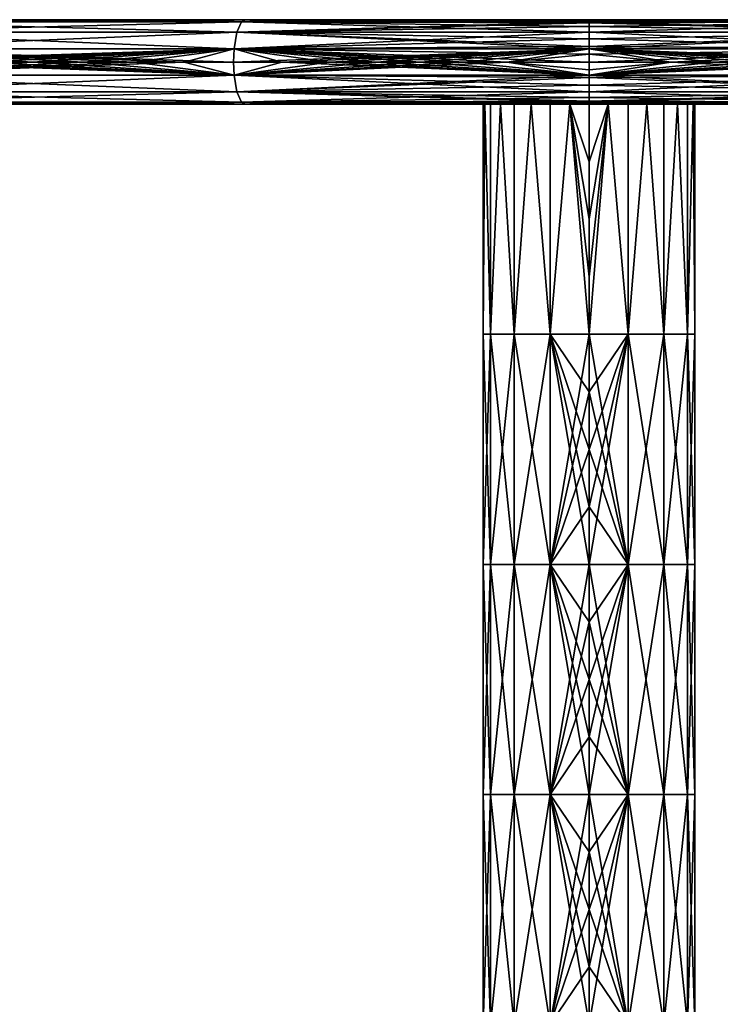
# Model space of a CAD drawing. Header units: inches. Extents: x -330 to 270, y -19 to 456.
# Tile 4 of 6: x -164 to 1, y 224 to 456. Entities that reach past the tile are written whole.
import ezdxf

# ---------------------------------------------------------------- set-up
doc = ezdxf.new("R2010")
doc.units = ezdxf.units.IN
doc.header["$MEASUREMENT"] = 0
doc.layers.get('0').update_dxf_attribs({"true_color": 0x9ab9e5})

msp = doc.modelspace()

# ---------------------------------------------------------------- meshes
at = {"color": 7, "true_color": 0xfafafa}
mesh = msp.add_polyface(dxfattribs=at)
corners = [(-111.61, 455.9, 118.58), (-207.78, 453.48, 162.34), (-205.42, 455.9, 165.48), (-191.87, 456.4, 640.3), (-203.53, 456.4, 632), (-205.42, 455.9, 634.52), (-180.13, 456.4, 647.83), (-168.36, 456.4, 654.61), (-156.61, 456.4, 660.67), (-207.78, 453.48, 637.66), (-112.71, 453.48, 685.19), (-112.71, 453.48, 114.81), (-209.23, 449.55, 160.41), (-113.39, 449.55, 112.49), (-209.53, 446.4, 160), (-209.23, 449.55, 639.59), (-113.39, 449.55, 687.51), (-185.32, 446.4, 656.38), (-197.47, 446.4, 648.59), (-173.14, 446.4, 663.39), (-161, 446.4, 669.66), (-113.39, 443.26, 112.49), (-207.78, 439.33, 162.34), (-209.23, 443.26, 160.41), (-185.32, 446.4, 656.38), (-197.47, 446.4, 648.59), (-209.23, 443.26, 639.59), (-173.14, 446.4, 663.39), (-161, 446.4, 669.66), (-207.78, 439.33, 637.66), (-112.71, 439.33, 685.19), (-112.71, 439.33, 114.81), (-205.42, 436.91, 165.48), (-205.42, 436.91, 634.52), (-111.61, 436.91, 681.42), (-191.87, 436.4, 640.3), (-203.53, 436.4, 632), (-180.13, 436.4, 647.83), (-168.36, 436.4, 654.61), (-156.61, 436.4, 660.67), (-178.62, 456.4, 151.26), (-190.65, 456.4, 158.87), (-218.22, 456.4, 179.89), (-176.27, 456.4, 179.89), (-176.27, 456.4, 149.93), (-176.27, 456.4, 253.26), (-178.62, 456.4, 648.74), (-218.22, 456.4, 620.11), (-190.65, 456.4, 641.13), (-176.27, 456.4, 650.07), (-176.27, 456.4, 620.11), (-178.62, 436.4, 151.26), (-190.65, 436.4, 158.87), (-218.22, 436.4, 179.89), (-176.27, 436.4, 179.89), (-176.27, 436.4, 149.93), (-176.27, 436.4, 253.26), (-178.62, 436.4, 648.74), (-218.22, 436.4, 620.11), (-190.65, 436.4, 641.13), (-176.27, 436.4, 650.07), (-176.27, 436.4, 620.11)]
mesh.append_faces([[corners[k] for k in face] for face in [(0, 1, 2), (3, 4, 5), (6, 3, 5), (7, 6, 5), (8, 7, 5), (5, 9, 10), (11, 12, 1), (12, 13, 14), (9, 15, 16), (17, 15, 18), (19, 15, 17), (20, 15, 19), (21, 22, 23), (24, 25, 26), (27, 24, 26), (28, 27, 26), (26, 29, 30), (31, 32, 22), (29, 33, 34), (35, 33, 36), (37, 33, 35), (38, 33, 37), (39, 33, 38), (40, 41, 42), (43, 40, 42), (44, 40, 43), (43, 42, 45), (46, 47, 48), (49, 47, 46), (50, 47, 49), (51, 52, 53), (54, 51, 53), (55, 51, 54), (54, 53, 56), (57, 58, 59), (60, 58, 57), (61, 58, 60)]], dxfattribs={"color": 7})
mesh = msp.add_polyface(dxfattribs=at)
corners = [(-180.13, 456.4, 152.17), (-168.36, 456.4, 145.39), (-111.61, 455.9, 118.58), (-191.87, 456.4, 159.7), (-205.42, 455.9, 165.48), (-144.94, 456.4, 666.05), (-156.61, 456.4, 660.67), (-205.42, 455.9, 634.52), (-133.38, 456.4, 670.77), (-121.97, 456.4, 674.87), (-185.32, 446.4, 143.62), (-113.39, 449.55, 112.49), (-173.14, 446.4, 136.61), (-197.47, 446.4, 151.41), (-209.53, 446.4, 160), (-148.92, 446.4, 675.22), (-209.23, 449.55, 639.59), (-161, 446.4, 669.66), (-136.96, 446.4, 680.11), (-125.16, 446.4, 684.35), (-185.32, 446.4, 143.62), (-173.14, 446.4, 136.61), (-113.39, 443.26, 112.49), (-197.47, 446.4, 151.41), (-209.23, 443.26, 160.41), (-148.92, 446.4, 675.22), (-161, 446.4, 669.66), (-209.23, 443.26, 639.59), (-136.96, 446.4, 680.11), (-125.16, 446.4, 684.35), (-180.13, 436.4, 152.17), (-111.61, 436.91, 118.58), (-168.36, 436.4, 145.39), (-191.87, 436.4, 159.7), (-203.53, 436.4, 168), (-205.42, 436.91, 165.48), (-144.94, 436.4, 666.05), (-205.42, 436.91, 634.52), (-156.61, 436.4, 660.67), (-133.38, 436.4, 670.77), (-121.97, 436.4, 674.87), (-166.24, 456.4, 144.24), (-176.27, 456.4, 149.93), (-176.27, 456.4, 179.89), (-153.53, 456.4, 137.84), (-140.51, 456.4, 132.07), (-176.27, 456.4, 253.26), (-102.9, 456.4, 253.26), (-166.24, 456.4, 655.76), (-176.27, 456.4, 620.11), (-176.27, 456.4, 650.07), (-153.53, 456.4, 662.16), (-140.51, 456.4, 667.93), (-166.24, 436.4, 144.24), (-176.27, 436.4, 149.93), (-176.27, 436.4, 179.89), (-153.53, 436.4, 137.84), (-140.51, 436.4, 132.07), (-166.24, 436.4, 655.76), (-176.27, 436.4, 620.11), (-176.27, 436.4, 650.07), (-153.53, 436.4, 662.16), (-140.51, 436.4, 667.93)]
mesh.append_faces([[corners[k] for k in face] for face in [(0, 1, 2), (3, 0, 2), (4, 3, 2), (5, 6, 7), (8, 5, 7), (9, 8, 7), (10, 11, 12), (13, 11, 10), (14, 11, 13), (15, 16, 17), (18, 16, 15), (19, 16, 18), (20, 21, 22), (23, 20, 22), (24, 23, 22), (25, 26, 27), (28, 25, 27), (29, 28, 27), (30, 31, 32), (33, 31, 30), (34, 31, 33), (35, 31, 34), (36, 37, 38), (39, 37, 36), (40, 37, 39), (41, 42, 43), (44, 41, 43), (45, 44, 43), (43, 46, 47), (48, 49, 50), (51, 49, 48), (52, 49, 51), (53, 54, 55), (56, 53, 55), (57, 56, 55), (58, 59, 60), (61, 59, 58), (62, 59, 61)]], dxfattribs={"color": 7})
mesh = msp.add_polyface(dxfattribs=at)
corners = [(-168.36, 456.4, 145.39), (-156.61, 456.4, 139.33), (-111.61, 455.9, 118.58), (-112.71, 453.48, 114.81), (-207.78, 453.48, 162.34), (-111.61, 455.9, 681.42), (-121.97, 456.4, 674.87), (-205.42, 455.9, 634.52), (-112.71, 453.48, 685.19), (-113.39, 449.55, 112.49), (-209.23, 449.55, 160.41), (-161, 446.4, 130.34), (-148.92, 446.4, 124.78), (-173.14, 446.4, 136.61), (-207.78, 453.48, 637.66), (-113.39, 449.55, 687.51), (-113.53, 446.4, 688), (-209.23, 449.55, 639.59), (-125.16, 446.4, 684.35), (-161, 446.4, 130.34), (-148.92, 446.4, 124.78), (-113.39, 443.26, 112.49), (-173.14, 446.4, 136.61), (-112.71, 439.33, 114.81), (-207.78, 439.33, 162.34), (-113.39, 443.26, 687.51), (-125.16, 446.4, 684.35), (-209.23, 443.26, 639.59), (-112.71, 439.33, 685.19), (-111.61, 436.91, 118.58), (-205.42, 436.91, 165.48), (-168.36, 436.4, 145.39), (-156.61, 436.4, 139.33), (-207.78, 439.33, 637.66), (-111.61, 436.91, 681.42), (-110.73, 436.4, 678.4), (-205.42, 436.91, 634.52), (-121.97, 436.4, 674.87), (-127.23, 456.4, 126.95), (-140.51, 456.4, 132.07), (-176.27, 456.4, 179.89), (-113.72, 456.4, 122.49), (-176.27, 456.4, 253.26), (-176.27, 456.4, 326.63), (-102.9, 456.4, 326.63), (-176.27, 456.4, 400), (-102.9, 456.4, 400), (-176.27, 456.4, 473.37), (-102.9, 456.4, 473.37), (-176.27, 456.4, 546.74), (-102.9, 456.4, 546.74), (-176.27, 456.4, 620.11), (-102.9, 456.4, 620.11), (-127.23, 456.4, 673.05), (-140.51, 456.4, 667.93), (-113.72, 456.4, 677.51), (-127.23, 436.4, 126.95), (-140.51, 436.4, 132.07), (-176.27, 436.4, 179.89), (-176.27, 436.4, 253.26), (-102.9, 436.4, 253.26), (-176.27, 436.4, 326.63), (-102.9, 436.4, 326.63), (-176.27, 436.4, 400), (-102.9, 436.4, 400), (-176.27, 436.4, 473.37), (-102.9, 436.4, 473.37), (-176.27, 436.4, 546.74), (-102.9, 436.4, 546.74), (-176.27, 436.4, 620.11), (-102.9, 436.4, 620.11), (-127.23, 436.4, 673.05), (-140.51, 436.4, 667.93), (-113.72, 436.4, 677.51)]
mesh.append_faces([[corners[k] for k in face] for face in [(0, 1, 2), (2, 3, 4), (5, 6, 7), (7, 8, 5), (3, 9, 10), (11, 9, 12), (13, 9, 11), (14, 15, 8), (16, 17, 18), (15, 17, 16), (19, 20, 21), (22, 19, 21), (21, 23, 24), (25, 26, 27), (27, 28, 25), (23, 29, 30), (31, 29, 32), (33, 34, 28), (35, 36, 37), (34, 36, 35), (38, 39, 40), (41, 38, 40), (42, 43, 44), (43, 45, 46), (45, 47, 48), (47, 49, 50), (49, 51, 52), (53, 51, 54), (55, 51, 53), (56, 57, 58), (58, 59, 60), (59, 61, 62), (61, 63, 64), (63, 65, 66), (65, 67, 68), (67, 69, 70), (71, 69, 72), (73, 69, 71)]], dxfattribs={"color": 7})
mesh = msp.add_polyface(dxfattribs=at)
corners = [(-121.97, 456.4, 125.13), (-110.73, 456.4, 121.6), (-111.61, 455.9, 118.58), (-133.38, 456.4, 129.23), (-144.94, 456.4, 133.95), (-156.61, 456.4, 139.33), (-110.73, 456.4, 678.4), (-121.97, 456.4, 674.87), (-111.61, 455.9, 681.42), (-125.16, 446.4, 115.65), (-113.39, 449.55, 112.49), (-113.53, 446.4, 112), (-136.96, 446.4, 119.89), (-148.92, 446.4, 124.78), (-102.12, 446.4, 691.09), (-113.39, 449.55, 687.51), (-113.53, 446.4, 688), (-113.53, 446.4, 112), (-102.12, 446.4, 108.91), (-113.39, 443.26, 112.49), (-125.16, 446.4, 115.65), (-136.96, 446.4, 119.89), (-148.92, 446.4, 124.78), (-113.53, 446.4, 688), (-125.16, 446.4, 684.35), (-113.39, 443.26, 687.51), (-102.12, 446.4, 691.09), (-121.97, 436.4, 125.13), (-111.61, 436.91, 118.58), (-110.73, 436.4, 121.6), (-133.38, 436.4, 129.23), (-144.94, 436.4, 133.95), (-156.61, 436.4, 139.33), (-102.9, 456.4, 179.89), (-113.72, 456.4, 122.49), (-176.27, 456.4, 179.89), (-102.9, 456.4, 253.26), (-176.27, 456.4, 253.26), (-102.9, 456.4, 326.63), (-176.27, 456.4, 326.63), (-102.9, 456.4, 400), (-176.27, 456.4, 400), (-102.9, 456.4, 473.37), (-176.27, 456.4, 473.37), (-102.9, 456.4, 546.74), (-176.27, 456.4, 546.74), (-102.9, 456.4, 620.11), (-102.9, 456.4, 680.51), (-176.27, 456.4, 620.11), (-113.72, 456.4, 677.51), (-113.72, 436.4, 122.49), (-127.23, 436.4, 126.95), (-176.27, 436.4, 179.89), (-102.9, 436.4, 179.89), (-102.9, 436.4, 253.26), (-176.27, 436.4, 253.26), (-102.9, 436.4, 326.63), (-176.27, 436.4, 326.63), (-102.9, 436.4, 400), (-176.27, 436.4, 400), (-102.9, 436.4, 473.37), (-176.27, 436.4, 473.37), (-102.9, 436.4, 546.74), (-176.27, 436.4, 546.74), (-102.9, 436.4, 620.11), (-102.9, 436.4, 680.51), (-176.27, 436.4, 620.11), (-113.72, 436.4, 677.51)]
mesh.append_faces([[corners[k] for k in face] for face in [(0, 1, 2), (3, 0, 2), (4, 3, 2), (5, 4, 2), (6, 7, 8), (9, 10, 11), (12, 10, 9), (13, 10, 12), (14, 15, 16), (17, 18, 19), (20, 17, 19), (21, 20, 19), (22, 21, 19), (23, 24, 25), (26, 23, 25), (27, 28, 29), (30, 28, 27), (31, 28, 30), (32, 28, 31), (33, 34, 35), (35, 36, 33), (37, 38, 36), (39, 40, 38), (41, 42, 40), (43, 44, 42), (45, 46, 44), (47, 48, 49), (46, 48, 47), (50, 51, 52), (53, 50, 52), (52, 54, 53), (55, 56, 54), (57, 58, 56), (59, 60, 58), (61, 62, 60), (63, 64, 62), (65, 66, 67), (64, 66, 65)]], dxfattribs={"color": 7})
mesh = msp.add_polyface(dxfattribs=at)
corners = [(-110.73, 456.4, 121.6), (-99.7, 456.4, 118.62), (-111.61, 455.9, 118.58), (-29.53, 455.9, 106.86), (-112.71, 453.48, 114.81), (-99.7, 456.4, 681.38), (-110.73, 456.4, 678.4), (-111.61, 455.9, 681.42), (-88.9, 456.4, 683.86), (-78.34, 456.4, 685.86), (-68.03, 456.4, 687.43), (-29.53, 453.48, 697.07), (-112.71, 453.48, 685.19), (-29.53, 453.48, 102.93), (-113.39, 449.55, 112.49), (-29.53, 449.55, 100.51), (-113.53, 446.4, 112), (-29.53, 449.55, 699.49), (-113.39, 449.55, 687.51), (-90.95, 446.4, 693.65), (-102.12, 446.4, 691.09), (-80.02, 446.4, 695.72), (-69.36, 446.4, 697.35), (-113.39, 443.26, 112.49), (-29.53, 443.26, 100.51), (-112.71, 439.33, 114.81), (-90.95, 446.4, 693.65), (-102.12, 446.4, 691.09), (-113.39, 443.26, 687.51), (-80.02, 446.4, 695.72), (-69.36, 446.4, 697.35), (-29.53, 439.33, 697.07), (-112.71, 439.33, 685.19), (-29.53, 439.33, 102.93), (-111.61, 436.91, 118.58), (-99.7, 436.4, 681.38), (-111.61, 436.91, 681.42), (-110.73, 436.4, 678.4), (-88.9, 436.4, 683.86), (-78.34, 436.4, 685.86), (-68.03, 436.4, 687.43), (-102.9, 456.4, 119.49), (-113.72, 456.4, 122.49), (-102.9, 456.4, 179.89), (-100, 456.4, 118.69), (-86.11, 456.4, 115.57), (-72.09, 456.4, 113.14), (-100, 456.4, 681.31), (-102.9, 456.4, 620.11), (-102.9, 456.4, 680.51), (-86.11, 456.4, 684.43), (-72.09, 456.4, 686.86), (-102.9, 436.4, 119.49), (-113.72, 436.4, 122.49), (-102.9, 436.4, 179.89), (-100, 436.4, 118.69), (-86.11, 436.4, 115.57), (-72.09, 436.4, 113.14), (-100, 436.4, 681.31), (-102.9, 436.4, 620.11), (-102.9, 436.4, 680.51), (-86.11, 436.4, 684.43), (-72.09, 436.4, 686.86)]
mesh.append_faces([[corners[k] for k in face] for face in [(0, 1, 2), (2, 3, 4), (5, 6, 7), (8, 5, 7), (9, 8, 7), (10, 9, 7), (11, 7, 12), (4, 13, 14), (14, 15, 16), (17, 12, 18), (19, 18, 20), (21, 18, 19), (22, 18, 21), (23, 24, 25), (26, 27, 28), (29, 26, 28), (30, 29, 28), (31, 28, 32), (25, 33, 34), (35, 36, 37), (38, 36, 35), (39, 36, 38), (40, 36, 39), (41, 42, 43), (44, 41, 43), (45, 44, 43), (46, 45, 43), (47, 48, 49), (50, 48, 47), (51, 48, 50), (52, 53, 54), (55, 52, 54), (56, 55, 54), (57, 56, 54), (58, 59, 60), (61, 59, 58), (62, 59, 61)]], dxfattribs={"color": 7})
mesh = msp.add_polyface(dxfattribs=at)
corners = [(-99.7, 456.4, 118.62), (-88.9, 456.4, 116.14), (-29.53, 455.9, 106.86), (-111.61, 455.9, 118.58), (-48.22, 456.4, 689.4), (-68.03, 456.4, 687.43), (-111.61, 455.9, 681.42), (-90.95, 446.4, 106.35), (-29.53, 449.55, 100.51), (-80.02, 446.4, 104.28), (-102.12, 446.4, 108.91), (-113.53, 446.4, 112), (-58.97, 446.4, 698.55), (-113.39, 449.55, 687.51), (-69.36, 446.4, 697.35), (-48.87, 446.4, 699.38), (-90.95, 446.4, 106.35), (-80.02, 446.4, 104.28), (-29.53, 443.26, 100.51), (-102.12, 446.4, 108.91), (-113.39, 443.26, 112.49), (-58.97, 446.4, 698.55), (-69.36, 446.4, 697.35), (-113.39, 443.26, 687.51), (-48.87, 446.4, 699.38), (-99.7, 436.4, 118.62), (-29.53, 436.91, 106.86), (-88.9, 436.4, 116.14), (-110.73, 436.4, 121.6), (-111.61, 436.91, 118.58), (-29.53, 436.91, 693.14), (-112.71, 439.33, 685.19), (-111.61, 436.91, 681.42), (-48.22, 436.4, 689.4), (-68.03, 436.4, 687.43), (-57.96, 456.4, 111.4), (-72.09, 456.4, 113.14), (-102.9, 456.4, 179.89), (-43.76, 456.4, 110.35), (-102.9, 456.4, 253.26), (-29.53, 456.4, 253.26), (-102.9, 456.4, 326.63), (-29.53, 456.4, 326.63), (-102.9, 456.4, 400), (-29.53, 456.4, 400), (-102.9, 456.4, 473.37), (-29.53, 456.4, 473.37), (-102.9, 456.4, 546.74), (-29.53, 456.4, 546.74), (-102.9, 456.4, 620.11), (-29.53, 456.4, 620.11), (-57.96, 456.4, 688.6), (-72.09, 456.4, 686.86), (-43.76, 456.4, 689.65), (-57.96, 436.4, 111.4), (-72.09, 436.4, 113.14), (-102.9, 436.4, 179.89), (-43.76, 436.4, 110.35), (-102.9, 436.4, 253.26), (-29.53, 436.4, 253.26), (-102.9, 436.4, 326.63), (-29.53, 436.4, 326.63), (-102.9, 436.4, 400), (-29.53, 436.4, 400), (-102.9, 436.4, 473.37), (-29.53, 436.4, 473.37), (-102.9, 436.4, 546.74), (-29.53, 436.4, 546.74), (-102.9, 436.4, 620.11), (-29.53, 436.4, 620.11), (-57.96, 436.4, 688.6), (-72.09, 436.4, 686.86), (-43.76, 436.4, 689.65)]
mesh.append_faces([[corners[k] for k in face] for face in [(0, 1, 2), (3, 0, 2), (4, 5, 6), (7, 8, 9), (10, 8, 7), (11, 8, 10), (12, 13, 14), (15, 13, 12), (16, 17, 18), (19, 16, 18), (20, 19, 18), (21, 22, 23), (24, 21, 23), (25, 26, 27), (28, 26, 25), (29, 26, 28), (30, 31, 32), (33, 32, 34), (35, 36, 37), (38, 35, 37), (37, 39, 40), (39, 41, 42), (41, 43, 44), (43, 45, 46), (45, 47, 48), (47, 49, 50), (51, 49, 52), (53, 49, 51), (54, 55, 56), (57, 54, 56), (56, 58, 59), (58, 60, 61), (60, 62, 63), (62, 64, 65), (64, 66, 67), (66, 68, 69), (70, 68, 71), (72, 68, 70)]], dxfattribs={"color": 7})
mesh = msp.add_polyface(dxfattribs=at)
corners = [(-78.34, 456.4, 114.14), (-68.03, 456.4, 112.57), (-29.53, 455.9, 106.86), (-88.9, 456.4, 116.14), (-112.71, 453.48, 114.81), (-29.53, 454.77, 104.53), (-29.53, 453.48, 102.93), (-29.53, 455.7, 106.32), (-29.53, 455.9, 693.14), (-48.22, 456.4, 689.4), (-111.61, 455.9, 681.42), (-29.53, 454.77, 695.47), (-29.53, 453.48, 697.07), (-29.53, 455.7, 693.68), (-113.39, 449.55, 112.49), (-29.53, 450.09, 100.7), (-29.53, 449.55, 100.51), (-29.53, 451.88, 101.63), (-80.02, 446.4, 104.28), (-69.36, 446.4, 102.65), (-29.53, 450.09, 699.3), (-112.71, 453.48, 685.19), (-29.53, 449.55, 699.49), (-29.53, 451.88, 698.37), (-29.53, 446.4, 700), (-113.39, 449.55, 687.51), (-48.87, 446.4, 699.38), (-29.53, 448.22, 699.83), (-80.02, 446.4, 104.28), (-69.36, 446.4, 102.65), (-29.53, 443.26, 100.51), (-112.71, 439.33, 114.81), (-29.53, 440.93, 101.63), (-29.53, 439.33, 102.93), (-29.53, 442.72, 100.7), (-29.53, 443.26, 699.49), (-48.87, 446.4, 699.38), (-113.39, 443.26, 687.51), (-29.53, 440.93, 698.37), (-29.53, 439.33, 697.07), (-29.53, 442.72, 699.3), (-111.61, 436.91, 118.58), (-29.53, 437.11, 106.32), (-29.53, 436.91, 106.86), (-78.34, 436.4, 114.14), (-68.03, 436.4, 112.57), (-88.9, 436.4, 116.14), (-29.53, 437.11, 693.68), (-112.71, 439.33, 685.19), (-29.53, 436.91, 693.14), (-29.53, 438.03, 695.47), (-29.53, 436.4, 690), (-111.61, 436.91, 681.42), (-48.22, 436.4, 689.4), (-29.53, 456.4, 179.89), (-43.76, 456.4, 110.35), (-102.9, 456.4, 179.89), (-29.53, 456.4, 690), (-102.9, 456.4, 620.11), (-43.76, 456.4, 689.65), (-29.53, 436.4, 179.89), (-43.76, 436.4, 110.35), (-102.9, 436.4, 179.89), (-29.53, 436.4, 690), (-102.9, 436.4, 620.11), (-43.76, 436.4, 689.65)]
mesh.append_faces([[corners[k] for k in face] for face in [(0, 1, 2), (3, 0, 2), (4, 5, 6), (4, 7, 5), (4, 2, 7), (8, 9, 10), (11, 10, 12), (13, 10, 11), (8, 10, 13), (14, 15, 16), (14, 17, 15), (14, 6, 17), (18, 16, 19), (20, 21, 22), (23, 21, 20), (12, 21, 23), (24, 25, 26), (27, 25, 24), (22, 25, 27), (28, 29, 30), (31, 32, 33), (31, 34, 32), (31, 30, 34), (35, 36, 37), (38, 37, 39), (40, 37, 38), (35, 37, 40), (41, 42, 43), (44, 43, 45), (46, 43, 44), (47, 48, 49), (50, 48, 47), (39, 48, 50), (51, 52, 53), (54, 55, 56), (57, 58, 59), (60, 61, 62), (63, 64, 65)]], dxfattribs={"color": 7})
mesh = msp.add_polyface(dxfattribs=at)
corners = [(-48.22, 456.4, 110.6), (-29.53, 456.4, 110), (-29.53, 456.24, 108.18), (-29.53, 455.9, 106.86), (-68.03, 456.4, 112.57), (-29.53, 456.24, 691.82), (-48.22, 456.4, 689.4), (-29.53, 455.9, 693.14), (-29.53, 456.4, 690), (-48.87, 446.4, 100.62), (-29.53, 448.22, 100.17), (-29.53, 446.4, 100), (-29.53, 449.55, 100.51), (-58.97, 446.4, 101.45), (-69.36, 446.4, 102.65), (-48.87, 446.4, 100.62), (-29.53, 446.4, 100), (-29.53, 444.58, 100.17), (-29.53, 443.26, 100.51), (-58.97, 446.4, 101.45), (-69.36, 446.4, 102.65), (-29.53, 444.58, 699.83), (-48.87, 446.4, 699.38), (-29.53, 443.26, 699.49), (-29.53, 446.4, 700), (-111.61, 436.91, 118.58), (-29.53, 438.03, 104.53), (-29.53, 437.11, 106.32), (-29.53, 439.33, 102.93), (-48.22, 436.4, 110.6), (-29.53, 436.57, 108.18), (-29.53, 436.4, 110), (-29.53, 436.91, 106.86), (-68.03, 436.4, 112.57), (-29.53, 436.57, 691.82), (-111.61, 436.91, 681.42), (-29.53, 436.4, 690), (-29.53, 436.91, 693.14), (-29.53, 456.4, 110), (-43.76, 456.4, 110.35), (-29.53, 456.4, 179.89), (-102.9, 456.4, 179.89), (-29.53, 456.4, 253.26), (-102.9, 456.4, 253.26), (-29.53, 456.4, 326.63), (-102.9, 456.4, 326.63), (-29.53, 456.4, 400), (-102.9, 456.4, 400), (-29.53, 456.4, 473.37), (-102.9, 456.4, 473.37), (-29.53, 456.4, 546.74), (-102.9, 456.4, 546.74), (-29.53, 456.4, 620.11), (-102.9, 456.4, 620.11), (-29.53, 456.4, 690), (-29.53, 436.4, 110), (-43.76, 436.4, 110.35), (-29.53, 436.4, 179.89), (-102.9, 436.4, 179.89), (-29.53, 436.4, 253.26), (-102.9, 436.4, 253.26), (-29.53, 436.4, 326.63), (-102.9, 436.4, 326.63), (-29.53, 436.4, 400), (-102.9, 436.4, 400), (-29.53, 436.4, 473.37), (-102.9, 436.4, 473.37), (-29.53, 436.4, 546.74), (-102.9, 436.4, 546.74), (-29.53, 436.4, 620.11), (-102.9, 436.4, 620.11), (-29.53, 436.4, 690)]
mesh.append_faces([[corners[k] for k in face] for face in [(0, 1, 2), (0, 2, 3), (4, 0, 3), (5, 6, 7), (8, 6, 5), (9, 10, 11), (9, 12, 10), (13, 12, 9), (14, 12, 13), (15, 16, 17), (15, 17, 18), (19, 15, 18), (20, 19, 18), (21, 22, 23), (24, 22, 21), (25, 26, 27), (25, 28, 26), (29, 30, 31), (29, 32, 30), (33, 32, 29), (34, 35, 36), (37, 35, 34), (38, 39, 40), (41, 42, 40), (43, 44, 42), (45, 46, 44), (47, 48, 46), (49, 50, 48), (51, 52, 50), (52, 53, 54), (55, 56, 57), (58, 59, 57), (60, 61, 59), (62, 63, 61), (64, 65, 63), (66, 67, 65), (68, 69, 67), (69, 70, 71)]], dxfattribs={"color": 7})
mesh = msp.add_polyface(dxfattribs=at)
corners = [(-10.2, 446.4, 699.38), (-29.53, 446.4, 700), (-29.53, 444.58, 699.83), (-29.53, 443.26, 699.49), (-0.1, 446.4, 698.55), (10.29, 446.4, 697.35), (-29.53, 444.58, 100.17), (-10.2, 446.4, 100.62), (-29.53, 443.26, 100.51), (-29.53, 446.4, 100), (-10.84, 436.4, 689.4), (-29.53, 436.57, 691.82), (-29.53, 436.4, 690), (-29.53, 436.91, 693.14), (8.96, 436.4, 687.43), (-15.3, 456.4, 110.35), (-29.53, 456.4, 110), (-29.53, 456.4, 179.89), (-1.11, 456.4, 111.4), (13.02, 456.4, 113.14), (-29.53, 456.4, 253.26), (43.84, 456.4, 253.26), (-29.53, 456.4, 326.63), (43.84, 456.4, 326.63), (-29.53, 456.4, 400), (43.84, 456.4, 400), (-29.53, 456.4, 473.37), (43.84, 456.4, 473.37), (-29.53, 456.4, 546.74), (43.84, 456.4, 546.74), (-29.53, 456.4, 620.11), (43.84, 456.4, 620.11), (-15.3, 456.4, 689.65), (-29.53, 456.4, 690), (-1.11, 456.4, 688.6), (13.02, 456.4, 686.86), (-10.84, 456.4, 689.4), (-29.53, 456.4, 690), (-29.53, 456.24, 691.82), (-29.53, 455.9, 693.14), (8.96, 456.4, 687.43), (-29.53, 456.24, 108.18), (-10.84, 456.4, 110.6), (-29.53, 455.9, 106.86), (-29.53, 456.4, 110), (-10.2, 446.4, 699.38), (-29.53, 448.22, 699.83), (-29.53, 446.4, 700), (-29.53, 449.55, 699.49), (-0.1, 446.4, 698.55), (10.29, 446.4, 697.35), (-15.3, 436.4, 110.35), (-29.53, 436.4, 110), (-29.53, 436.4, 179.89), (-1.11, 436.4, 111.4), (13.02, 436.4, 113.14), (-29.53, 436.4, 253.26), (43.84, 436.4, 253.26), (-15.3, 436.4, 689.65), (-29.53, 436.4, 620.11), (-29.53, 436.4, 690), (-1.11, 436.4, 688.6), (13.02, 436.4, 686.86)]
mesh.append_faces([[corners[k] for k in face] for face in [(0, 1, 2), (0, 2, 3), (4, 0, 3), (5, 4, 3), (6, 7, 8), (9, 7, 6), (10, 11, 12), (10, 13, 11), (14, 13, 10), (15, 16, 17), (18, 15, 17), (19, 18, 17), (17, 20, 21), (20, 22, 23), (22, 24, 25), (24, 26, 27), (26, 28, 29), (28, 30, 31), (32, 30, 33), (34, 30, 32), (35, 30, 34), (36, 37, 38), (36, 38, 39), (40, 36, 39), (41, 42, 43), (44, 42, 41), (45, 46, 47), (45, 48, 46), (49, 48, 45), (50, 48, 49), (51, 52, 53), (54, 51, 53), (55, 54, 53), (53, 56, 57), (58, 59, 60), (61, 59, 58), (62, 59, 61)]], dxfattribs={"color": 7})
mesh = msp.add_polyface(dxfattribs=at)
corners = [(20.95, 446.4, 695.72), (10.29, 446.4, 697.35), (-29.53, 443.26, 699.49), (53.65, 439.33, 685.19), (-29.53, 440.93, 698.37), (-29.53, 439.33, 697.07), (-29.53, 442.72, 699.3), (-29.53, 440.93, 101.63), (54.32, 443.26, 112.49), (-29.53, 439.33, 102.93), (-29.53, 442.72, 100.7), (-29.53, 443.26, 100.51), (52.55, 436.91, 681.42), (-29.53, 437.11, 693.68), (-29.53, 436.91, 693.14), (-29.53, 438.03, 695.47), (19.27, 436.4, 685.86), (8.96, 436.4, 687.43), (-29.53, 437.11, 106.32), (53.65, 439.33, 114.81), (-29.53, 436.91, 106.86), (-29.53, 438.03, 104.53), (-29.53, 436.57, 108.18), (52.55, 436.91, 118.58), (-29.53, 436.4, 110), (27.04, 456.4, 115.57), (13.02, 456.4, 113.14), (-29.53, 456.4, 179.89), (19.27, 456.4, 685.86), (8.96, 456.4, 687.43), (-29.53, 455.9, 693.14), (53.65, 453.48, 685.19), (-29.53, 454.77, 695.47), (-29.53, 453.48, 697.07), (-29.53, 455.7, 693.68), (-29.53, 454.77, 104.53), (52.55, 455.9, 118.58), (-29.53, 453.48, 102.93), (-29.53, 455.7, 106.32), (-29.53, 455.9, 106.86), (54.32, 449.55, 687.51), (-29.53, 450.09, 699.3), (-29.53, 449.55, 699.49), (-29.53, 451.88, 698.37), (20.95, 446.4, 695.72), (10.29, 446.4, 697.35), (-29.53, 450.09, 100.7), (53.65, 453.48, 114.81), (-29.53, 449.55, 100.51), (-29.53, 451.88, 101.63), (-29.53, 448.22, 100.17), (54.32, 449.55, 112.49), (-29.53, 446.4, 100), (-29.53, 436.4, 253.26), (-29.53, 436.4, 326.63), (43.84, 436.4, 326.63), (-29.53, 436.4, 400), (43.84, 436.4, 400), (-29.53, 436.4, 473.37), (43.84, 436.4, 473.37), (-29.53, 436.4, 546.74), (43.84, 436.4, 546.74), (-29.53, 436.4, 620.11), (43.84, 436.4, 620.11)]
mesh.append_faces([[corners[k] for k in face] for face in [(0, 1, 2), (3, 4, 5), (3, 6, 4), (3, 2, 6), (7, 8, 9), (10, 8, 7), (11, 8, 10), (12, 13, 14), (12, 15, 13), (12, 5, 15), (16, 14, 17), (18, 19, 20), (21, 19, 18), (9, 19, 21), (22, 23, 24), (20, 23, 22), (25, 26, 27), (28, 29, 30), (31, 32, 33), (31, 34, 32), (31, 30, 34), (35, 36, 37), (38, 36, 35), (39, 36, 38), (40, 41, 42), (40, 43, 41), (40, 33, 43), (44, 42, 45), (46, 47, 48), (49, 47, 46), (37, 47, 49), (50, 51, 52), (48, 51, 50), (53, 54, 55), (54, 56, 57), (56, 58, 59), (58, 60, 61), (60, 62, 63)]], dxfattribs={"color": 7})
mesh = msp.add_polyface(dxfattribs=at)
corners = [(31.88, 446.4, 693.65), (20.95, 446.4, 695.72), (-29.53, 443.26, 699.49), (43.06, 446.4, 691.09), (-10.2, 446.4, 100.62), (-0.1, 446.4, 101.45), (54.32, 443.26, 112.49), (-29.53, 443.26, 100.51), (29.83, 436.4, 683.86), (-29.53, 436.91, 693.14), (19.27, 436.4, 685.86), (40.64, 436.4, 681.38), (-10.84, 436.4, 110.6), (52.55, 436.91, 118.58), (8.96, 436.4, 112.57), (-29.53, 436.4, 110), (40.93, 456.4, 118.69), (27.04, 456.4, 115.57), (-29.53, 456.4, 179.89), (43.84, 456.4, 179.89), (43.84, 456.4, 253.26), (-29.53, 456.4, 253.26), (43.84, 456.4, 326.63), (-29.53, 456.4, 326.63), (43.84, 456.4, 400), (-29.53, 456.4, 400), (43.84, 456.4, 473.37), (-29.53, 456.4, 473.37), (43.84, 456.4, 546.74), (-29.53, 456.4, 546.74), (43.84, 456.4, 620.11), (27.04, 456.4, 684.43), (-29.53, 456.4, 620.11), (13.02, 456.4, 686.86), (40.93, 456.4, 681.31), (43.84, 456.4, 680.51), (29.83, 456.4, 683.86), (19.27, 456.4, 685.86), (-29.53, 455.9, 693.14), (40.64, 456.4, 681.38), (-10.84, 456.4, 110.6), (8.96, 456.4, 112.57), (52.55, 455.9, 118.58), (-29.53, 455.9, 106.86), (31.88, 446.4, 693.65), (-29.53, 449.55, 699.49), (20.95, 446.4, 695.72), (43.06, 446.4, 691.09), (-10.2, 446.4, 100.62), (54.32, 449.55, 112.49), (-0.1, 446.4, 101.45), (-29.53, 446.4, 100), (27.04, 436.4, 115.57), (13.02, 436.4, 113.14), (-29.53, 436.4, 179.89), (40.93, 436.4, 118.69), (43.84, 436.4, 179.89), (43.84, 436.4, 253.26), (-29.53, 436.4, 253.26), (43.84, 436.4, 326.63), (-29.53, 436.4, 326.63), (43.84, 436.4, 400), (-29.53, 436.4, 400), (43.84, 436.4, 473.37), (27.04, 436.4, 684.43), (-29.53, 436.4, 620.11), (13.02, 436.4, 686.86), (40.93, 436.4, 681.31), (43.84, 436.4, 680.51)]
mesh.append_faces([[corners[k] for k in face] for face in [(0, 1, 2), (3, 0, 2), (4, 5, 6), (7, 4, 6), (8, 9, 10), (11, 9, 8), (12, 13, 14), (15, 13, 12), (16, 17, 18), (19, 16, 18), (18, 20, 19), (21, 22, 20), (23, 24, 22), (25, 26, 24), (27, 28, 26), (29, 30, 28), (31, 32, 33), (34, 32, 31), (35, 32, 34), (30, 32, 35), (36, 37, 38), (39, 36, 38), (40, 41, 42), (43, 40, 42), (44, 45, 46), (47, 45, 44), (48, 49, 50), (51, 49, 48), (52, 53, 54), (55, 52, 54), (56, 55, 54), (54, 57, 56), (58, 59, 57), (60, 61, 59), (62, 63, 61), (64, 65, 66), (67, 65, 64), (68, 65, 67)]], dxfattribs={"color": 7})
mesh = msp.add_polyface(dxfattribs=at)
corners = [(54.32, 443.26, 687.51), (43.06, 446.4, 691.09), (-29.53, 443.26, 699.49), (53.65, 439.33, 685.19), (31.88, 446.4, 106.35), (43.06, 446.4, 108.91), (54.32, 443.26, 112.49), (20.95, 446.4, 104.28), (10.29, 446.4, 102.65), (-0.1, 446.4, 101.45), (-29.53, 439.33, 102.93), (53.65, 439.33, 114.81), (-29.53, 439.33, 697.07), (52.55, 436.91, 681.42), (51.67, 436.4, 678.4), (-29.53, 436.91, 693.14), (40.64, 436.4, 681.38), (-29.53, 436.91, 106.86), (52.55, 436.91, 118.58), (40.64, 436.4, 118.62), (51.67, 436.4, 121.6), (29.83, 436.4, 116.14), (19.27, 436.4, 114.14), (8.96, 436.4, 112.57), (43.84, 456.4, 119.49), (40.93, 456.4, 118.69), (43.84, 456.4, 179.89), (54.65, 456.4, 122.49), (54.65, 456.4, 677.51), (43.84, 456.4, 620.11), (43.84, 456.4, 680.51), (52.55, 455.9, 681.42), (40.64, 456.4, 681.38), (-29.53, 455.9, 693.14), (53.65, 453.48, 685.19), (29.83, 456.4, 116.14), (40.64, 456.4, 118.62), (52.55, 455.9, 118.58), (19.27, 456.4, 114.14), (8.96, 456.4, 112.57), (-29.53, 453.48, 102.93), (53.65, 453.48, 114.81), (-29.53, 453.48, 697.07), (54.32, 449.55, 687.51), (54.47, 446.4, 688), (-29.53, 449.55, 699.49), (43.06, 446.4, 691.09), (-29.53, 449.55, 100.51), (54.32, 449.55, 112.49), (31.88, 446.4, 106.35), (43.06, 446.4, 108.91), (20.95, 446.4, 104.28), (10.29, 446.4, 102.65), (-0.1, 446.4, 101.45), (43.84, 436.4, 119.49), (40.93, 436.4, 118.69), (43.84, 436.4, 179.89), (54.65, 436.4, 122.49), (-29.53, 436.4, 473.37), (43.84, 436.4, 546.74), (43.84, 436.4, 473.37), (-29.53, 436.4, 546.74), (43.84, 436.4, 620.11), (-29.53, 436.4, 620.11), (43.84, 436.4, 680.51), (54.65, 436.4, 677.51)]
mesh.append_faces([[corners[k] for k in face] for face in [(0, 1, 2), (0, 2, 3), (4, 5, 6), (7, 4, 6), (8, 7, 6), (9, 8, 6), (10, 6, 11), (3, 12, 13), (14, 15, 16), (13, 15, 14), (17, 11, 18), (19, 18, 20), (21, 18, 19), (22, 18, 21), (23, 18, 22), (24, 25, 26), (27, 24, 26), (28, 29, 30), (31, 32, 33), (31, 33, 34), (35, 36, 37), (38, 35, 37), (39, 38, 37), (40, 37, 41), (34, 42, 43), (44, 45, 46), (43, 45, 44), (47, 41, 48), (49, 48, 50), (51, 48, 49), (52, 48, 51), (53, 48, 52), (54, 55, 56), (57, 54, 56), (58, 59, 60), (61, 62, 59), (62, 63, 64), (65, 62, 64)]], dxfattribs={"color": 7})
mesh = msp.add_polyface(dxfattribs=at)
corners = [(-38.74, 382.03, 423.24), (-34.08, 436.4, 424.58), (-29.53, 382.03, 425), (-38.74, 327.65, 423.24), (-29.53, 368.44, 425), (-29.53, 354.84, 425), (-43.21, 436.4, 420.92), (-47.21, 382.03, 417.68), (-47.21, 327.65, 417.68), (-50.46, 436.4, 413.68), (-52.78, 382.03, 409.2), (-52.78, 327.65, 409.2), (-54.12, 436.4, 404.55), (-54.53, 382.03, 400), (-54.53, 327.65, 400), (-54.12, 436.4, 395.45), (-52.78, 382.03, 390.8), (-52.78, 327.65, 390.8), (-50.46, 436.4, 386.32), (-47.21, 382.03, 382.32), (-47.21, 327.65, 382.32), (-43.21, 436.4, 379.08), (-38.74, 382.03, 376.76), (-38.74, 327.65, 376.76), (-29.53, 341.25, 375), (-29.53, 327.65, 375), (-29.53, 354.84, 375), (-29.53, 368.44, 375), (-29.53, 382.03, 375), (-20.33, 327.65, 376.76), (-29.53, 368.44, 375), (-29.53, 354.84, 375), (-29.53, 382.03, 375), (-20.33, 382.03, 376.76), (-11.86, 327.65, 382.32), (-11.86, 382.03, 382.32), (-6.29, 327.65, 390.8), (-6.29, 382.03, 390.8), (-4.53, 327.65, 400), (-4.53, 382.03, 400), (-6.29, 327.65, 409.2), (-6.29, 382.03, 409.2), (-11.86, 327.65, 417.68), (-11.86, 382.03, 417.68), (-20.33, 327.65, 423.24), (-20.33, 382.03, 423.24), (-29.53, 327.65, 425), (-29.53, 341.25, 425), (-29.53, 354.84, 425), (-29.53, 368.44, 425), (-29.53, 382.03, 425)]
mesh.append_faces([[corners[k] for k in face] for face in [(0, 1, 2), (3, 4, 5), (3, 2, 4), (0, 2, 3), (6, 0, 7), (0, 8, 7), (9, 7, 10), (7, 11, 10), (12, 10, 13), (10, 14, 13), (15, 13, 16), (13, 17, 16), (18, 16, 19), (16, 20, 19), (21, 19, 22), (19, 23, 22), (24, 22, 25), (26, 22, 24), (27, 22, 26), (28, 22, 27), (29, 30, 31), (29, 32, 30), (33, 32, 29), (33, 34, 35), (35, 36, 37), (37, 38, 39), (39, 40, 41), (41, 42, 43), (43, 44, 45), (43, 42, 44), (46, 45, 44), (47, 45, 46), (48, 45, 47), (49, 45, 48), (50, 45, 49)]], dxfattribs={"color": 7})
mesh = msp.add_polyface(dxfattribs=at)
corners = [(-34.08, 436.4, 424.58), (-29.53, 436.4, 425), (-29.53, 422.81, 425), (-29.53, 409.22, 425), (-29.53, 395.62, 425), (-29.53, 382.03, 425), (-38.74, 436.4, 423.24), (-38.74, 382.03, 423.24), (-43.21, 436.4, 420.92), (-47.21, 382.03, 417.68), (-47.21, 436.4, 417.68), (-50.46, 436.4, 413.68), (-52.78, 382.03, 409.2), (-52.78, 436.4, 409.2), (-54.12, 436.4, 404.55), (-54.53, 382.03, 400), (-54.53, 436.4, 400), (-54.12, 436.4, 395.45), (-52.78, 382.03, 390.8), (-52.78, 436.4, 390.8), (-50.46, 436.4, 386.32), (-47.21, 382.03, 382.32), (-47.21, 436.4, 382.32), (-43.21, 436.4, 379.08), (-38.74, 382.03, 376.76), (-38.74, 436.4, 376.76), (-34.08, 436.4, 375.42), (-29.53, 382.03, 375), (-29.53, 395.62, 375), (-29.53, 409.22, 375), (-29.53, 422.81, 375), (-29.53, 436.4, 375), (-24.99, 436.4, 375.42), (-29.53, 436.4, 375), (-29.53, 422.81, 375), (-29.53, 409.22, 375), (-48.86, 436.4, 384.14), (-50.32, 436.4, 386.11), (-51.06, 436.4, 387.35), (-47.21, 436.4, 382.32), (-45.39, 436.4, 380.67), (-43.42, 436.4, 379.21), (-42.18, 436.4, 387.35), (-42.18, 436.4, 378.47), (-41.32, 436.4, 377.95), (-39.1, 436.4, 376.9), (-36.79, 436.4, 376.08)]
mesh.append_faces([[corners[k] for k in face] for face in [(0, 1, 2), (0, 2, 3), (0, 3, 4), (0, 4, 5), (6, 0, 7), (8, 9, 10), (8, 6, 7), (11, 12, 13), (11, 10, 9), (14, 15, 16), (14, 13, 12), (17, 18, 19), (17, 16, 15), (20, 21, 22), (20, 19, 18), (23, 24, 25), (23, 22, 21), (26, 25, 24), (27, 26, 24), (28, 26, 27), (29, 26, 28), (30, 26, 29), (31, 26, 30), (32, 33, 34), (32, 34, 35), (36, 37, 38), (39, 36, 38), (40, 39, 38), (41, 40, 38), (42, 41, 38), (43, 41, 42), (44, 43, 42), (45, 44, 42), (46, 45, 42)]], dxfattribs={"color": 7})
mesh = msp.add_polyface(dxfattribs=at)
corners = [(-34.41, 436.4, 375.48), (-36.79, 436.4, 376.08), (-42.18, 436.4, 387.35), (-29.53, 436.4, 387.35), (-29.53, 436.4, 375), (-54.05, 436.4, 395.12), (-54.41, 436.4, 397.55), (-54.53, 436.4, 400), (-53.46, 436.4, 392.74), (-52.63, 436.4, 390.43), (-51.58, 436.4, 388.22), (-51.06, 436.4, 387.35), (-42.18, 436.4, 400), (-29.53, 436.4, 400), (-27.08, 436.4, 375.12), (-54.05, 436.4, 404.88), (-54.41, 436.4, 402.45), (-53.46, 436.4, 407.26), (-52.63, 436.4, 409.57), (-51.58, 436.4, 411.78), (-51.06, 436.4, 412.65), (-42.18, 436.4, 412.65), (-29.53, 436.4, 412.65), (-48.86, 436.4, 415.86), (-50.32, 436.4, 413.89), (-47.21, 436.4, 417.68), (-45.39, 436.4, 419.33), (-43.42, 436.4, 420.79), (-42.18, 436.4, 421.53), (-41.32, 436.4, 422.05), (-39.1, 436.4, 423.1), (-36.79, 436.4, 423.92), (-34.41, 436.4, 424.52), (-31.98, 436.4, 424.88), (-29.53, 436.4, 425)]
mesh.append_faces([[corners[k] for k in face] for face in [(0, 1, 2), (3, 0, 2), (4, 0, 3), (5, 6, 7), (8, 5, 7), (9, 8, 7), (10, 9, 7), (11, 10, 7), (12, 11, 7), (2, 11, 12), (2, 13, 3), (2, 12, 13), (14, 4, 3), (15, 7, 16), (17, 7, 15), (18, 7, 17), (19, 7, 18), (20, 7, 19), (21, 7, 20), (12, 7, 21), (12, 22, 13), (12, 21, 22), (23, 20, 24), (25, 20, 23), (26, 20, 25), (27, 20, 26), (28, 20, 27), (21, 20, 28), (29, 21, 28), (30, 21, 29), (31, 21, 30), (32, 21, 31), (33, 21, 32), (34, 21, 33), (22, 21, 34)]], dxfattribs={"color": 7})
mesh = msp.add_polyface(dxfattribs=at)
corners = [(-24.99, 436.4, 375.42), (-29.53, 409.22, 375), (-29.53, 395.62, 375), (-29.53, 382.03, 375), (-20.33, 382.03, 376.76), (-20.33, 436.4, 376.76), (-15.85, 436.4, 379.08), (-11.86, 382.03, 382.32), (-11.86, 436.4, 382.32), (-8.61, 436.4, 386.32), (-6.29, 382.03, 390.8), (-6.29, 436.4, 390.8), (-4.95, 436.4, 395.45), (-4.53, 382.03, 400), (-4.53, 436.4, 400), (-4.95, 436.4, 404.55), (-6.29, 382.03, 409.2), (-6.29, 436.4, 409.2), (-8.61, 436.4, 413.68), (-11.86, 382.03, 417.68), (-11.86, 436.4, 417.68), (-15.85, 436.4, 420.92), (-20.33, 382.03, 423.24), (-20.33, 436.4, 423.24), (-24.99, 436.4, 424.58), (-29.53, 382.03, 425), (-29.53, 395.62, 425), (-29.53, 409.22, 425), (-29.53, 422.81, 425), (-29.53, 436.4, 425), (-24.66, 436.4, 375.48), (-27.08, 436.4, 375.12), (-29.53, 436.4, 387.35), (-22.28, 436.4, 376.08), (-19.97, 436.4, 376.9), (-17.75, 436.4, 377.95), (-16.88, 436.4, 387.35), (-16.88, 436.4, 378.47), (-15.65, 436.4, 379.21)]
mesh.append_faces([[corners[k] for k in face] for face in [(0, 1, 2), (0, 2, 3), (4, 0, 3), (5, 0, 4), (6, 7, 8), (6, 4, 7), (6, 5, 4), (9, 10, 11), (9, 7, 10), (9, 8, 7), (12, 13, 14), (12, 10, 13), (12, 11, 10), (15, 16, 17), (15, 13, 16), (15, 14, 13), (18, 19, 20), (18, 16, 19), (18, 17, 16), (21, 22, 23), (21, 19, 22), (21, 20, 19), (24, 23, 22), (25, 24, 22), (26, 24, 25), (27, 24, 26), (28, 24, 27), (29, 24, 28), (30, 31, 32), (33, 30, 32), (34, 33, 32), (35, 34, 32), (36, 35, 32), (37, 35, 36), (38, 37, 36)]], dxfattribs={"color": 7})
mesh = msp.add_polyface(dxfattribs=at)
corners = [(-13.67, 436.4, 380.67), (-15.65, 436.4, 379.21), (-16.88, 436.4, 387.35), (-11.86, 436.4, 382.32), (-10.21, 436.4, 384.14), (-8.75, 436.4, 386.11), (-8, 436.4, 387.35), (-29.53, 436.4, 387.35), (-16.88, 436.4, 400), (-29.53, 436.4, 400), (-7.49, 436.4, 388.22), (-6.44, 436.4, 390.43), (-5.61, 436.4, 392.74), (-5.01, 436.4, 395.12), (-4.65, 436.4, 397.55), (-4.53, 436.4, 400), (-16.88, 436.4, 412.65), (-29.53, 436.4, 412.65), (-8, 436.4, 412.65), (-7.49, 436.4, 411.78), (-6.44, 436.4, 409.57), (-5.61, 436.4, 407.26), (-5.01, 436.4, 404.88), (-4.65, 436.4, 402.45), (-24.66, 436.4, 424.52), (-29.53, 436.4, 425), (-22.28, 436.4, 423.92), (-19.97, 436.4, 423.1), (-17.75, 436.4, 422.05), (-16.88, 436.4, 421.53), (-15.65, 436.4, 420.79), (-13.67, 436.4, 419.33), (-11.86, 436.4, 417.68), (-10.21, 436.4, 415.86), (-8.75, 436.4, 413.89)]
mesh.append_faces([[corners[k] for k in face] for face in [(0, 1, 2), (3, 0, 2), (4, 3, 2), (5, 4, 2), (6, 5, 2), (7, 8, 2), (7, 9, 8), (6, 2, 8), (10, 6, 8), (11, 10, 8), (12, 11, 8), (13, 12, 8), (14, 13, 8), (15, 14, 8), (9, 16, 8), (9, 17, 16), (18, 8, 16), (19, 8, 18), (20, 8, 19), (21, 8, 20), (22, 8, 21), (23, 8, 22), (15, 8, 23), (24, 17, 25), (26, 17, 24), (27, 17, 26), (28, 17, 27), (29, 17, 28), (16, 17, 29), (30, 16, 29), (31, 16, 30), (32, 16, 31), (33, 16, 32), (34, 16, 33), (18, 16, 34)]], dxfattribs={"color": 7})
mesh = msp.add_polyface(dxfattribs=at)
corners = [(-38.74, 327.65, 423.24), (-29.53, 341.25, 425), (-29.53, 327.65, 425), (-29.53, 354.84, 425), (-38.74, 382.03, 423.24), (-47.21, 327.65, 417.68), (-38.74, 273.28, 423.24), (-47.21, 273.28, 417.68), (-47.21, 382.03, 417.68), (-52.78, 327.65, 409.2), (-52.78, 382.03, 409.2), (-54.53, 327.65, 400), (-52.78, 273.28, 409.2), (-54.53, 273.28, 400), (-54.53, 382.03, 400), (-52.78, 327.65, 390.8), (-52.78, 382.03, 390.8), (-47.21, 327.65, 382.32), (-52.78, 273.28, 390.8), (-47.21, 273.28, 382.32), (-47.21, 382.03, 382.32), (-38.74, 327.65, 376.76), (-29.53, 327.65, 375), (-38.74, 382.03, 376.76), (-38.74, 273.28, 376.76), (-29.53, 314.06, 375), (-29.53, 300.47, 375), (-20.33, 327.65, 376.76), (-29.53, 341.25, 375), (-29.53, 327.65, 375), (-29.53, 354.84, 375), (-20.33, 382.03, 376.76), (-11.86, 327.65, 382.32), (-20.33, 273.28, 376.76), (-11.86, 273.28, 382.32), (-11.86, 382.03, 382.32), (-6.29, 327.65, 390.8), (-6.29, 382.03, 390.8), (-4.53, 327.65, 400), (-6.29, 273.28, 390.8), (-4.53, 273.28, 400), (-4.53, 382.03, 400), (-6.29, 327.65, 409.2), (-6.29, 382.03, 409.2), (-11.86, 327.65, 417.68), (-6.29, 273.28, 409.2), (-11.86, 273.28, 417.68), (-20.33, 273.28, 423.24), (-20.33, 327.65, 423.24), (-29.53, 300.47, 425), (-29.53, 286.87, 425), (-29.53, 314.06, 425), (-29.53, 327.65, 425)]
mesh.append_faces([[corners[k] for k in face] for face in [(0, 1, 2), (0, 3, 1), (4, 0, 5), (0, 2, 6), (0, 7, 5), (8, 5, 9), (10, 9, 11), (5, 12, 9), (9, 13, 11), (14, 11, 15), (16, 15, 17), (11, 18, 15), (15, 19, 17), (20, 17, 21), (22, 23, 21), (17, 24, 21), (25, 21, 26), (22, 21, 25), (27, 28, 29), (27, 30, 28), (31, 27, 32), (27, 29, 33), (27, 34, 32), (35, 32, 36), (37, 36, 38), (32, 39, 36), (36, 40, 38), (41, 38, 42), (43, 42, 44), (38, 45, 42), (42, 46, 44), (44, 47, 48), (49, 48, 50), (51, 48, 49), (52, 48, 51)]], dxfattribs={"color": 7})
mesh = msp.add_polyface(dxfattribs=at)
corners = [(-38.74, 273.28, 423.24), (-29.53, 286.87, 425), (-29.53, 273.28, 425), (-29.53, 300.47, 425), (-29.53, 314.06, 425), (-29.53, 327.65, 425), (-38.74, 327.65, 423.24), (-47.21, 273.28, 417.68), (-47.21, 327.65, 417.68), (-52.78, 273.28, 409.2), (-52.78, 327.65, 409.2), (-54.53, 273.28, 400), (-54.53, 327.65, 400), (-52.78, 273.28, 390.8), (-52.78, 327.65, 390.8), (-47.21, 273.28, 382.32), (-47.21, 327.65, 382.32), (-38.74, 273.28, 376.76), (-29.53, 273.28, 375), (-38.74, 327.65, 376.76), (-29.53, 286.87, 375), (-29.53, 300.47, 375), (-29.53, 259.69, 375), (-29.53, 246.09, 375), (-20.33, 273.28, 376.76), (-29.53, 286.87, 375), (-29.53, 273.28, 375), (-29.53, 300.47, 375), (-29.53, 314.06, 375), (-29.53, 327.65, 375), (-20.33, 327.65, 376.76), (-11.86, 273.28, 382.32), (-11.86, 218.9, 382.32), (-11.86, 327.65, 382.32), (-6.29, 273.28, 390.8), (-6.29, 218.9, 390.8), (-6.29, 327.65, 390.8), (-4.53, 273.28, 400), (-4.53, 218.9, 400), (-4.53, 327.65, 400), (-6.29, 273.28, 409.2), (-6.29, 218.9, 409.2), (-6.29, 327.65, 409.2), (-11.86, 273.28, 417.68), (-11.86, 218.9, 417.68), (-11.86, 327.65, 417.68), (-20.33, 273.28, 423.24), (-20.33, 218.9, 423.24), (-29.53, 273.28, 425), (-20.33, 327.65, 423.24), (-29.53, 286.87, 425), (-29.53, 259.69, 425), (-29.53, 246.09, 425)]
mesh.append_faces([[corners[k] for k in face] for face in [(0, 1, 2), (0, 3, 1), (0, 4, 3), (0, 5, 4), (6, 0, 7), (8, 7, 9), (10, 9, 11), (12, 11, 13), (14, 13, 15), (16, 15, 17), (18, 19, 17), (20, 19, 18), (21, 19, 20), (22, 17, 23), (18, 17, 22), (24, 25, 26), (24, 27, 25), (24, 28, 27), (24, 29, 28), (30, 24, 31), (24, 32, 31), (33, 31, 34), (31, 35, 34), (36, 34, 37), (34, 38, 37), (39, 37, 40), (37, 41, 40), (42, 40, 43), (40, 44, 43), (45, 43, 46), (43, 47, 46), (48, 49, 46), (50, 49, 48), (51, 46, 52), (48, 46, 51)]], dxfattribs={"color": 7})
mesh = msp.add_polyface(dxfattribs=at)
corners = [(-38.74, 218.9, 423.24), (-29.53, 232.5, 425), (-29.53, 218.9, 425), (-29.53, 246.09, 425), (-29.53, 259.69, 425), (-29.53, 273.28, 425), (-38.74, 273.28, 423.24), (-47.21, 218.9, 417.68), (-47.21, 273.28, 417.68), (-52.78, 218.9, 409.2), (-52.78, 273.28, 409.2), (-54.53, 218.9, 400), (-54.53, 273.28, 400), (-52.78, 218.9, 390.8), (-52.78, 273.28, 390.8), (-47.21, 218.9, 382.32), (-47.21, 273.28, 382.32), (-38.74, 218.9, 376.76), (-38.74, 273.28, 376.76), (-29.53, 218.9, 375), (-29.53, 232.5, 375), (-29.53, 246.09, 375), (-20.33, 218.9, 376.76), (-29.53, 232.5, 375), (-29.53, 218.9, 375), (-29.53, 246.09, 375), (-29.53, 259.69, 375), (-29.53, 273.28, 375), (-20.33, 273.28, 376.76), (-11.86, 218.9, 382.32), (-11.86, 273.28, 382.32), (-6.29, 218.9, 390.8), (-6.29, 273.28, 390.8), (-4.53, 218.9, 400), (-4.53, 273.28, 400), (-6.29, 218.9, 409.2), (-6.29, 273.28, 409.2), (-11.86, 218.9, 417.68), (-11.86, 273.28, 417.68), (-20.33, 218.9, 423.24), (-29.53, 218.9, 425), (-20.33, 273.28, 423.24), (-29.53, 232.5, 425), (-29.53, 246.09, 425)]
mesh.append_faces([[corners[k] for k in face] for face in [(0, 1, 2), (0, 3, 1), (0, 4, 3), (0, 5, 4), (6, 5, 0), (6, 7, 8), (6, 0, 7), (8, 9, 10), (8, 7, 9), (10, 11, 12), (10, 9, 11), (12, 13, 14), (12, 11, 13), (14, 15, 16), (14, 13, 15), (16, 17, 18), (16, 15, 17), (19, 18, 17), (20, 18, 19), (21, 18, 20), (22, 23, 24), (22, 25, 23), (22, 26, 25), (22, 27, 26), (28, 27, 22), (28, 22, 29), (30, 29, 31), (32, 31, 33), (34, 33, 35), (36, 35, 37), (38, 37, 39), (40, 41, 39), (42, 41, 40), (43, 41, 42)]], dxfattribs={"color": 7})

doc.saveas('drawing.dxf')
